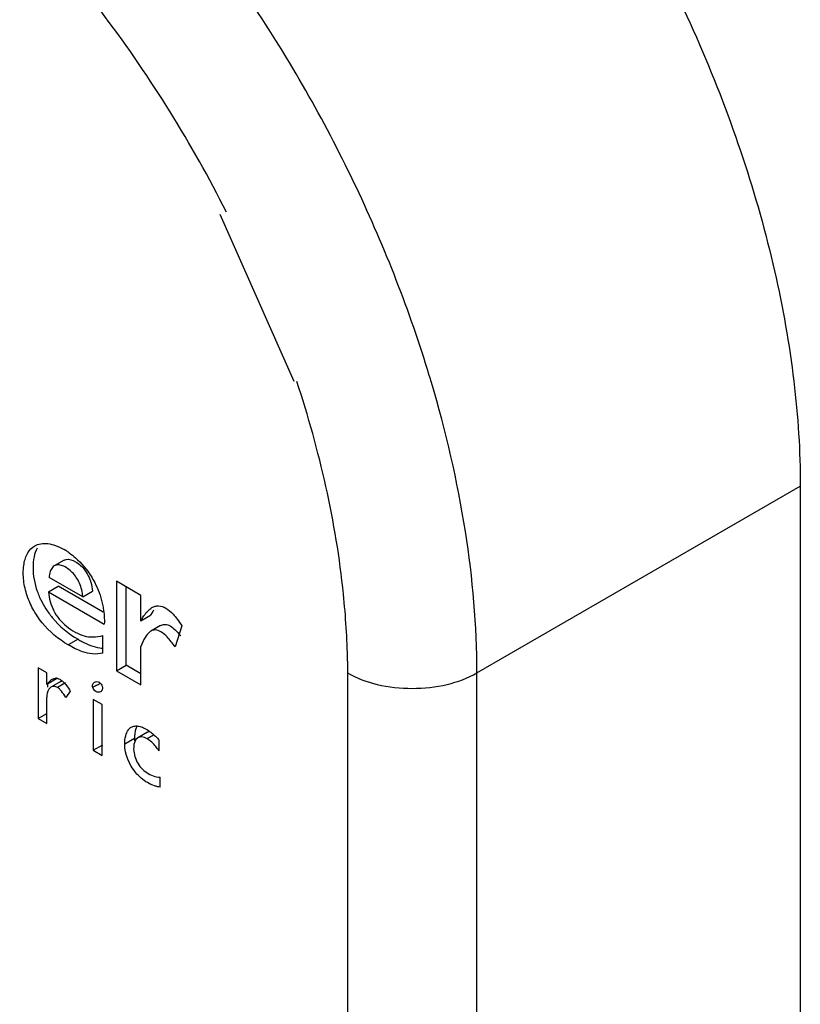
# Model space of a CAD drawing. Header units: millimetres. Extents: x 25 to 135, y 17 to 206.
# Tile 5 of 6: x 50 to 67, y 170 to 192. Entities that reach past the tile are written whole.
import ezdxf

# ---------------------------------------------------------------- set-up
doc = ezdxf.new("R2010")
doc.units = ezdxf.units.MM
doc.header["$LTSCALE"] = 14.498882
doc.layers.get('0').update_dxf_attribs({"linetype": 'CONTINUOUS'})

msp = doc.modelspace()

# ---------------------------------------------------------------- linework, layer by layer
at = {"color": 7}
for p, q in [((55.912, 183.699), (54.289, 187.348)), ((59.907, 177.322), (66.978, 181.404)), ((66.978, 181.404), (66.978, 30.759)), ((50.878, 179.786), (50.665, 179.664)), ((51.288, 178.986), (50.551, 179.412)), ((50.54, 179.094), (50.752, 179.216)), ((51.733, 178.65), (50.752, 179.216)), ((52.022, 179.326), (52.022, 177.366)), ((52.555, 179.018), (52.022, 179.326)), ((52.234, 177.488), (52.234, 179.203)), ((50.54, 179.094), (51.758, 178.39)), ((51.288, 178.986), (51.5, 179.109)), ((52.555, 178.455), (52.555, 179.018)), ((52.767, 178.577), (52.555, 178.455)), ((52.989, 178.359), (52.776, 178.237)), ((53.456, 178.355), (53.309, 177.895)), ((51.729, 177.757), (51.729, 178.139)), ((51.183, 178.057), (50.971, 177.934)), ((52.555, 177.058), (52.555, 177.903)), ((52.022, 177.366), (52.234, 177.488)), ((52.555, 177.303), (52.234, 177.488)), ((50.314, 177.434), (50.314, 176.322)), ((50.503, 177.325), (50.314, 177.434)), ((50.503, 177.067), (50.503, 177.325)), ((52.022, 177.366), (52.555, 177.058)), ((57.078, 177.322), (57.078, 26.67)), ((59.907, 26.677), (59.907, 177.322)), ((50.716, 177.19), (50.503, 177.067)), ((50.526, 177.012), (50.526, 177.067)), ((50.804, 177.134), (50.592, 177.012)), ((50.911, 177.102), (50.737, 177.001)), ((51.015, 176.922), (50.914, 176.787)), ((50.503, 176.213), (50.503, 176.793)), ((51.515, 176.741), (51.515, 175.629)), ((51.711, 176.628), (51.515, 176.741)), ((51.711, 175.516), (51.711, 176.628)), ((50.314, 176.322), (50.503, 176.431)), ((50.314, 176.322), (50.503, 176.213)), ((52.704, 176.027), (52.492, 175.904)), ((52.835, 175.963), (52.693, 175.881)), ((51.515, 175.629), (51.727, 175.752)), ((52.418, 175.885), (52.206, 175.763)), ((52.959, 175.616), (52.959, 175.852)), ((51.515, 175.629), (51.711, 175.516)), ((52.981, 174.825), (52.981, 175.042))]:
    msp.add_line(p, q, dxfattribs=at)
for centre, radius, start, end in [((32.547, 175.841), 27.504, 16.5524, 16.8856), ((50.179, 178.8), 1.407, 58.2545, 59.9958), ((50.142, 178.741), 1.476, 54.7927, 58.2409), ((51.963, 179.699), 1.773, 199.4308, 203.3545), ((51.695, 176.694), 2.254, 39.62, 40.9308), ((51.784, 178.658), 0.8, 260.9111, 265.7067), ((50.701, 177.062), 0.146, 84.1736, 95.0396), ((30.372, 213.864), 42.489, 299.9412, 300.0784), ((53.473, 175.885), 1.055, 178.2121, 180.0165), ((53.232, 175.885), 0.814, 180.0146, 183.6301)]:
    msp.add_arc(centre, radius, start, end, dxfattribs=at)
for points, knots in [([(44.646, 204.978), (45.102, 205.241), (46.108, 205.659), (47.767, 205.902), (49.55, 205.771), (51.415, 205.276), (53.326, 204.431), (55.246, 203.256), (57.135, 201.777), (59.601, 199.402), (62.34, 195.895), (64.477, 191.946), (65.75, 188.628), (66.446, 186.162), (66.874, 183.756), (66.978, 182.171), (66.978, 181.404)], [0, 0, 0, 0, 0.042827, 0.087422, 0.135218, 0.187141, 0.243604, 0.304578, 0.369692, 0.438318, 0.58255, 0.729587, 0.801596, 0.871214, 0.937599, 1, 1, 1, 1]), ([(58.865, 183.83), (58.438, 185.236), (57.35, 188.014), (55.156, 191.9), (52.487, 195.385), (49.936, 197.845), (47.783, 199.423), (45.726, 200.64), (43.616, 201.47), (41.538, 201.784), (40.106, 201.758), (38.77, 201.475), (37.953, 201.114), (37.575, 200.895)], [0, 0, 0, 0, 0.145539, 0.294416, 0.440769, 0.579045, 0.643758, 0.704917, 0.815597, 0.865517, 0.912309, 0.956778, 1, 1, 1, 1]), ([(54.429, 187.4), (53.673, 188.898), (52.349, 191.038), (50.253, 193.577), (48.58, 195.248), (46.833, 196.661), (45.052, 197.783), (43.54, 198.469), (42.352, 198.838), (41.236, 199.079), (39.886, 199.174), (38.349, 198.927), (36.975, 198.314), (35.81, 197.351), (34.887, 196.073), (34.222, 194.52), (33.825, 192.732), (33.744, 191.462), (33.744, 190.801)], [0, 0, 0, 0, 0.162124, 0.241329, 0.31766, 0.390103, 0.457866, 0.520469, 0.549823, 0.577908, 0.630551, 0.679574, 0.726723, 0.774128, 0.82387, 0.877548, 0.936161, 1, 1, 1, 1]), ([(57.077, 177.581), (57.068, 178.07), (56.939, 180.144), (56.466, 182.189), (55.969, 183.697)], [0, 0, 0, 0, 0.235232, 1, 1, 1, 1]), ([(59.907, 177.322), (59.907, 178.356), (59.717, 180.507), (59.229, 182.607), (58.911, 183.677)], [0, 0, 0, 0, 0.481003, 1, 1, 1, 1]), ([(50.971, 177.934), (50.754, 178.059), (50.463, 178.307), (50.188, 178.715), (50.048, 179.043), (49.981, 179.379), (49.986, 179.688), (50.063, 179.945), (50.176, 180.065), (50.237, 180.1)], [0, 0, 0, 0, 0.288645, 0.428528, 0.564523, 0.696778, 0.820533, 0.918686, 1, 1, 1, 1]), ([(50.287, 180.049), (50.256, 179.992), (50.21, 179.852), (50.185, 179.531), (50.233, 179.275), (50.291, 179.109)], [0, 0, 0, 0, 0.204443, 0.45143, 1, 1, 1, 1]), ([(50.237, 180.1), (50.277, 180.123), (50.371, 180.156), (50.53, 180.156), (50.705, 180.11), (50.822, 180.053), (50.882, 180.018)], [0, 0, 0, 0, 0.204663, 0.429879, 0.691447, 1, 1, 1, 1]), ([(50.993, 179.947), (51.039, 179.914), (51.223, 179.769), (51.376, 179.585), (51.47, 179.435)], [0, 0, 0, 0, 0.240787, 1, 1, 1, 1]), ([(50.665, 179.664), (50.649, 179.654), (50.609, 179.619), (50.567, 179.531), (50.554, 179.455), (50.551, 179.412)], [0, 0, 0, 0, 0.197655, 0.546767, 1, 1, 1, 1]), ([(51.288, 178.986), (51.28, 179.088), (51.244, 179.237), (51.151, 179.411), (51.063, 179.521), (50.96, 179.608), (50.853, 179.667), (50.751, 179.692), (50.689, 179.677), (50.665, 179.664)], [0, 0, 0, 0, 0.294762, 0.434883, 0.57028, 0.701878, 0.824347, 0.920329, 1, 1, 1, 1]), ([(50.926, 179.804), (50.994, 179.817), (51.158, 179.754), (51.276, 179.645), (51.331, 179.572)], [0, 0, 0, 0, 0.430141, 1, 1, 1, 1]), ([(51.331, 179.572), (51.342, 179.557), (51.387, 179.492), (51.422, 179.421), (51.443, 179.366)], [0, 0, 0, 0, 0.244985, 1, 1, 1, 1]), ([(51.47, 179.435), (51.498, 179.39), (51.603, 179.205), (51.678, 179.003), (51.714, 178.847)], [0, 0, 0, 0, 0.246124, 1, 1, 1, 1]), ([(51.443, 179.366), (51.451, 179.346), (51.479, 179.262), (51.495, 179.175), (51.5, 179.109)], [0, 0, 0, 0, 0.244553, 1, 1, 1, 1]), ([(50.336, 178.996), (50.346, 178.973), (50.388, 178.881), (50.438, 178.792), (50.479, 178.727)], [0, 0, 0, 0, 0.247815, 1, 1, 1, 1]), ([(50.54, 179.094), (50.547, 178.952), (50.607, 178.736), (50.769, 178.495), (50.929, 178.336), (51.114, 178.212), (51.309, 178.123), (51.519, 178.098), (51.657, 178.122), (51.729, 178.139)], [0, 0, 0, 0, 0.247287, 0.373265, 0.502764, 0.6374, 0.759165, 0.871888, 1, 1, 1, 1]), ([(51.714, 178.847), (51.722, 178.81), (51.752, 178.66), (51.762, 178.506), (51.758, 178.39)], [0, 0, 0, 0, 0.247062, 1, 1, 1, 1]), ([(52.8, 178.75), (52.823, 178.763), (52.87, 178.783), (52.976, 178.794), (53.121, 178.74), (53.249, 178.626), (53.359, 178.49), (53.422, 178.404), (53.456, 178.355)], [0, 0, 0, 0, 0.092132, 0.180584, 0.374377, 0.620079, 0.786073, 1, 1, 1, 1]), ([(50.479, 178.727), (50.522, 178.66), (50.714, 178.396), (50.97, 178.18), (51.183, 178.057)], [0, 0, 0, 0, 0.245251, 1, 1, 1, 1]), ([(52.555, 178.455), (52.56, 178.465), (52.581, 178.503), (52.604, 178.54), (52.621, 178.567)], [0, 0, 0, 0, 0.264103, 1, 1, 1, 1]), ([(52.621, 178.567), (52.626, 178.574), (52.644, 178.599), (52.662, 178.624), (52.677, 178.642)], [0, 0, 0, 0, 0.262133, 1, 1, 1, 1]), ([(52.677, 178.642), (52.687, 178.653), (52.723, 178.694), (52.766, 178.73), (52.8, 178.75)], [0, 0, 0, 0, 0.275646, 1, 1, 1, 1]), ([(52.836, 178.692), (52.83, 178.684), (52.805, 178.646), (52.783, 178.607), (52.767, 178.577)], [0, 0, 0, 0, 0.235761, 1, 1, 1, 1]), ([(52.989, 178.359), (53.014, 178.374), (53.075, 178.393), (53.179, 178.366), (53.29, 178.29), (53.359, 178.216), (53.398, 178.171)], [0, 0, 0, 0, 0.179234, 0.377339, 0.634946, 1, 1, 1, 1]), ([(52.751, 178.22), (52.709, 178.187), (52.633, 178.084), (52.582, 177.97), (52.555, 177.903)], [0, 0, 0, 0, 0.426861, 1, 1, 1, 1]), ([(53.309, 177.895), (53.253, 177.969), (53.159, 178.088), (53.016, 178.219), (52.886, 178.273), (52.807, 178.254), (52.776, 178.237)], [0, 0, 0, 0, 0.405297, 0.665628, 0.846917, 1, 1, 1, 1]), ([(51.729, 177.757), (51.655, 177.736), (51.501, 177.727), (51.241, 177.789), (51.071, 177.876), (50.971, 177.934)], [0, 0, 0, 0, 0.287587, 0.563912, 1, 1, 1, 1]), ([(51.183, 178.057), (51.211, 178.041), (51.359, 177.956), (51.521, 177.889), (51.657, 177.868)], [0, 0, 0, 0, 0.188287, 1, 1, 1, 1]), ([(57.078, 177.322), (57.279, 177.206), (57.746, 177.036), (58.492, 176.956), (59.239, 177.036), (59.706, 177.206), (59.907, 177.322)], [0, 0, 0, 0, 0.237245, 0.499998, 0.762752, 1, 1, 1, 1]), ([(50.503, 177.067), (50.51, 177.078), (50.536, 177.113), (50.567, 177.146), (50.592, 177.166)], [0, 0, 0, 0, 0.283899, 1, 1, 1, 1]), ([(50.619, 177.184), (50.625, 177.187), (50.646, 177.199), (50.67, 177.205), (50.688, 177.207)], [0, 0, 0, 0, 0.267646, 1, 1, 1, 1]), ([(50.716, 177.207), (50.722, 177.206), (50.746, 177.202), (50.769, 177.192), (50.786, 177.183)], [0, 0, 0, 0, 0.241383, 1, 1, 1, 1]), ([(50.786, 177.183), (50.796, 177.177), (50.838, 177.15), (50.875, 177.114), (50.901, 177.084)], [0, 0, 0, 0, 0.228108, 1, 1, 1, 1]), ([(50.901, 177.084), (50.911, 177.073), (50.952, 177.022), (50.988, 176.966), (51.015, 176.922)], [0, 0, 0, 0, 0.222318, 1, 1, 1, 1]), ([(51.507, 177.005), (51.501, 177.027), (51.499, 177.073), (51.528, 177.111), (51.545, 177.12)], [0, 0, 0, 0, 0.534787, 1, 1, 1, 1]), ([(51.545, 177.12), (51.56, 177.129), (51.596, 177.136), (51.666, 177.113), (51.704, 177.062), (51.714, 177.026)], [0, 0, 0, 0, 0.228962, 0.474581, 1, 1, 1, 1]), ([(50.573, 176.998), (50.562, 176.989), (50.514, 176.931), (50.503, 176.851), (50.503, 176.793)], [0, 0, 0, 0, 0.203754, 1, 1, 1, 1]), ([(50.699, 177.019), (50.681, 177.025), (50.644, 177.032), (50.607, 177.021), (50.592, 177.012)], [0, 0, 0, 0, 0.526506, 1, 1, 1, 1]), ([(50.914, 176.787), (50.887, 176.834), (50.843, 176.898), (50.781, 176.968), (50.751, 176.993), (50.737, 177.001)], [0, 0, 0, 0, 0.585925, 0.824578, 1, 1, 1, 1]), ([(51.676, 176.909), (51.662, 176.901), (51.626, 176.894), (51.555, 176.918), (51.517, 176.968), (51.507, 177.005)], [0, 0, 0, 0, 0.229, 0.475911, 1, 1, 1, 1]), ([(51.714, 177.026), (51.72, 177.003), (51.723, 176.957), (51.694, 176.919), (51.676, 176.909)], [0, 0, 0, 0, 0.536392, 1, 1, 1, 1]), ([(52.206, 175.763), (52.206, 175.825), (52.214, 175.935), (52.255, 176.04), (52.284, 176.078)], [0, 0, 0, 0, 0.568762, 1, 1, 1, 1]), ([(52.284, 176.078), (52.288, 176.084), (52.306, 176.106), (52.329, 176.125), (52.347, 176.135)], [0, 0, 0, 0, 0.260447, 1, 1, 1, 1]), ([(52.347, 176.135), (52.37, 176.149), (52.427, 176.167), (52.522, 176.159), (52.626, 176.122), (52.695, 176.082), (52.731, 176.058)], [0, 0, 0, 0, 0.196071, 0.417637, 0.685006, 1, 1, 1, 1]), ([(52.44, 176.076), (52.436, 176.064), (52.425, 176.012), (52.42, 175.959), (52.419, 175.918)], [0, 0, 0, 0, 0.228157, 1, 1, 1, 1]), ([(52.731, 176.058), (52.752, 176.044), (52.835, 175.983), (52.906, 175.909), (52.959, 175.852)], [0, 0, 0, 0, 0.243287, 1, 1, 1, 1]), ([(52.981, 174.825), (52.962, 174.826), (52.919, 174.834), (52.825, 174.862), (52.7, 174.917), (52.561, 175.015), (52.325, 175.253), (52.206, 175.54), (52.206, 175.763)], [0, 0, 0, 0, 0.043572, 0.099108, 0.226807, 0.356237, 0.487567, 1, 1, 1, 1]), ([(52.492, 175.904), (52.426, 175.866), (52.389, 175.711), (52.409, 175.533), (52.466, 175.377), (52.559, 175.243), (52.68, 175.136), (52.823, 175.062), (52.928, 175.045), (52.981, 175.042)], [0, 0, 0, 0, 0.191233, 0.328703, 0.464542, 0.60002, 0.736282, 0.868341, 1, 1, 1, 1]), ([(52.693, 175.881), (52.659, 175.9), (52.593, 175.93), (52.518, 175.919), (52.492, 175.904)], [0, 0, 0, 0, 0.567213, 1, 1, 1, 1]), ([(52.959, 175.616), (52.934, 175.649), (52.858, 175.748), (52.766, 175.838), (52.693, 175.881)], [0, 0, 0, 0, 0.328098, 1, 1, 1, 1])]:
    msp.add_open_spline(points, degree=3, knots=knots, dxfattribs=at)
for points in [[(50.878, 179.786), (50.893, 179.795), (50.909, 179.801), (50.926, 179.804)], [(52.776, 178.237), (52.768, 178.232), (52.759, 178.226), (52.751, 178.22)], [(57.077, 177.581), (57.078, 177.495), (57.078, 177.408), (57.078, 177.322)], [(50.592, 177.166), (50.6, 177.172), (50.61, 177.179), (50.619, 177.184)], [(50.804, 177.134), (50.814, 177.14), (50.824, 177.144), (50.835, 177.147)], [(51.579, 177.046), (51.555, 177.032), (51.531, 177.018), (51.507, 177.005)], [(50.592, 177.012), (50.585, 177.008), (50.579, 177.004), (50.573, 176.998)], [(50.737, 177.001), (50.725, 177.008), (50.712, 177.014), (50.699, 177.019)], [(52.453, 176.12), (52.448, 176.106), (52.443, 176.091), (52.44, 176.076)], [(52.468, 176.154), (52.462, 176.143), (52.458, 176.132), (52.453, 176.12)], [(52.704, 176.027), (52.719, 176.036), (52.737, 176.041), (52.755, 176.043)]]:
    msp.add_open_spline(points, degree=3, dxfattribs=at)

doc.saveas('drawing.dxf')
